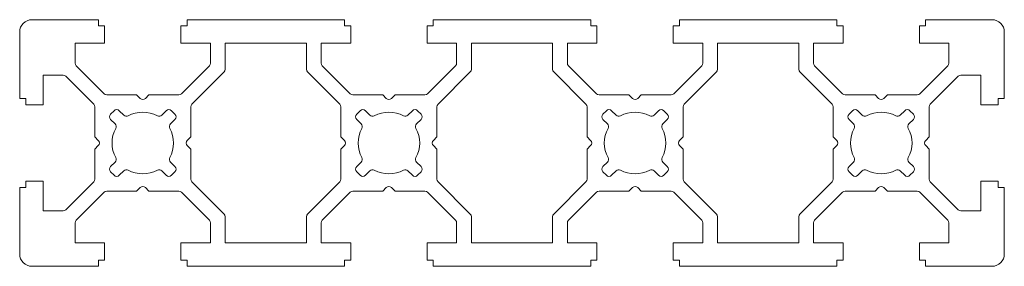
# Model space of a CAD drawing. Header units: millimetres. Extents: x -10 to 70, y -10 to 10.
import ezdxf

# ---------------------------------------------------------------- set-up
doc = ezdxf.new("R2010")
doc.units = ezdxf.units.MM

msp = doc.modelspace()

# ---------------------------------------------------------------- linework, layer by layer
at = {"color": 7, "linetype": 'Continuous', "lineweight": 15}
for p, q in [((-9, 10), (-3.6, 10)), ((-3.6, 9.5), (-3.6, 10)), ((3.6, 10), (16.4, 10)), ((3.6, 9.5), (3.6, 10)), ((16.4, 9.5), (16.4, 10)), ((36.4, 10), (23.6, 10)), ((23.6, 9.5), (23.6, 10)), ((36.4, 9.5), (36.4, 10)), ((43.6, 10), (56.4, 10)), ((43.6, 9.5), (43.6, 10)), ((56.4, 9.5), (56.4, 10)), ((69, 10), (63.6, 10)), ((63.6, 9.5), (63.6, 10)), ((-10, 9), (-10, 3.6)), ((-3.1, 9.5), (-3.6, 9.5)), ((-3.1, 9.5), (-3.1, 8.1)), ((3.1, 9.5), (3.6, 9.5)), ((3.1, 9.5), (3.1, 8.1)), ((16.9, 9.5), (16.4, 9.5)), ((16.9, 9.5), (16.9, 8.1)), ((23.1, 9.5), (23.6, 9.5)), ((23.1, 9.5), (23.1, 8.1)), ((36.9, 9.5), (36.4, 9.5)), ((36.9, 9.5), (36.9, 8.1)), ((43.1, 9.5), (43.6, 9.5)), ((43.1, 9.5), (43.1, 8.1)), ((56.9, 9.5), (56.4, 9.5)), ((56.9, 9.5), (56.9, 8.1)), ((63.1, 9.5), (63.6, 9.5)), ((63.1, 9.5), (63.1, 8.1)), ((70, 9), (70, 3.6)), ((-5.5, 6.473), (-5.5, 8.1)), ((-3.1, 8.1), (-5.5, 8.1)), ((3.1, 8.1), (5.5, 8.1)), ((5.5, 8.1), (5.5, 6.473)), ((6.7, 8.1), (6.7, 5.976)), ((13.3, 8.1), (6.7, 8.1)), ((13.3, 8.1), (13.3, 5.976)), ((14.5, 6.473), (14.5, 8.1)), ((16.9, 8.1), (14.5, 8.1)), ((23.1, 8.1), (25.5, 8.1)), ((25.5, 8.1), (25.5, 6.473)), ((26.7, 8.1), (26.7, 5.976)), ((33.3, 8.1), (26.7, 8.1)), ((33.3, 8.1), (33.3, 5.976)), ((34.5, 6.473), (34.5, 8.1)), ((36.9, 8.1), (34.5, 8.1)), ((43.1, 8.1), (45.5, 8.1)), ((45.5, 8.1), (45.5, 6.473)), ((46.7, 8.1), (46.7, 5.976)), ((53.3, 8.1), (46.7, 8.1)), ((53.3, 8.1), (53.3, 5.976)), ((54.5, 6.473), (54.5, 8.1)), ((56.9, 8.1), (54.5, 8.1)), ((63.1, 8.1), (65.5, 8.1)), ((65.5, 8.1), (65.5, 6.473)), ((-5.412, 6.261), (-3.139, 3.988)), ((3.139, 3.988), (5.412, 6.261)), ((3.988, 3.139), (6.612, 5.764)), ((16.012, 3.139), (13.388, 5.764)), ((14.588, 6.261), (16.861, 3.988)), ((23.139, 3.988), (25.412, 6.261)), ((23.988, 3.139), (26.612, 5.764)), ((36.012, 3.139), (33.388, 5.764)), ((34.588, 6.261), (36.861, 3.988)), ((43.139, 3.988), (45.412, 6.261)), ((43.988, 3.139), (46.612, 5.764)), ((56.012, 3.139), (53.388, 5.764)), ((54.588, 6.261), (56.861, 3.988)), ((63.139, 3.988), (65.412, 6.261)), ((-8.1, 3.1), (-8.1, 5.5)), ((-8.1, 5.5), (-6.473, 5.5)), ((-3.988, 3.139), (-6.261, 5.412)), ((63.988, 3.139), (66.261, 5.412)), ((66.473, 5.5), (68.1, 5.5)), ((68.1, 3.1), (68.1, 5.5)), ((-10, 3.6), (-9.5, 3.6)), ((-9.5, 3.6), (-9.5, 3.1)), ((-2.927, 3.9), (-0.5, 3.9)), ((-0.212, 3.612), (-0.5, 3.9)), ((0.212, 3.612), (0.5, 3.9)), ((0.5, 3.9), (2.927, 3.9)), ((17.073, 3.9), (19.5, 3.9)), ((19.788, 3.612), (19.5, 3.9)), ((20.212, 3.612), (20.5, 3.9)), ((20.5, 3.9), (22.927, 3.9)), ((37.073, 3.9), (39.5, 3.9)), ((39.788, 3.612), (39.5, 3.9)), ((40.212, 3.612), (40.5, 3.9)), ((40.5, 3.9), (42.927, 3.9)), ((57.073, 3.9), (59.5, 3.9)), ((59.788, 3.612), (59.5, 3.9)), ((60.212, 3.612), (60.5, 3.9)), ((60.5, 3.9), (62.927, 3.9)), ((69.5, 3.6), (69.5, 3.1)), ((70, 3.6), (69.5, 3.6)), ((-9.5, 3.1), (-8.1, 3.1)), ((-3.9, 2.927), (-3.9, 0.5)), ((-2.333, 2.616), (-2.616, 2.333)), ((-1.909, 2.616), (-1.544, 2.251)), ((1.909, 2.616), (1.544, 2.251)), ((2.616, 2.333), (2.333, 2.616)), ((3.9, 2.927), (3.9, 0.5)), ((16.1, 2.927), (16.1, 0.5)), ((17.667, 2.616), (17.384, 2.333)), ((18.091, 2.616), (18.456, 2.251)), ((21.909, 2.616), (21.544, 2.251)), ((22.616, 2.333), (22.333, 2.616)), ((23.9, 2.927), (23.9, 0.5)), ((36.1, 2.927), (36.1, 0.5)), ((37.667, 2.616), (37.384, 2.333)), ((38.091, 2.616), (38.456, 2.251)), ((41.909, 2.616), (41.544, 2.251)), ((42.616, 2.333), (42.333, 2.616)), ((43.9, 2.927), (43.9, 0.5)), ((56.1, 2.927), (56.1, 0.5)), ((57.667, 2.616), (57.384, 2.333)), ((58.091, 2.616), (58.456, 2.251)), ((61.909, 2.616), (61.544, 2.251)), ((62.616, 2.333), (62.333, 2.616)), ((63.9, 2.927), (63.9, 0.5)), ((69.5, 3.1), (68.1, 3.1)), ((-2.616, 1.909), (-2.251, 1.544)), ((2.616, 1.909), (2.251, 1.544)), ((17.384, 1.909), (17.749, 1.544)), ((22.616, 1.909), (22.251, 1.544)), ((37.384, 1.909), (37.749, 1.544)), ((42.616, 1.909), (42.251, 1.544)), ((57.384, 1.909), (57.749, 1.544)), ((62.616, 1.909), (62.251, 1.544)), ((-3.612, 0.212), (-3.9, 0.5)), ((3.612, 0.212), (3.9, 0.5)), ((16.388, 0.212), (16.1, 0.5)), ((23.612, 0.212), (23.9, 0.5)), ((36.388, 0.212), (36.1, 0.5)), ((43.612, 0.212), (43.9, 0.5)), ((56.388, 0.212), (56.1, 0.5)), ((63.612, 0.212), (63.9, 0.5)), ((-3.612, -0.212), (-3.9, -0.5)), ((-3.9, -0.5), (-3.9, -2.927)), ((3.612, -0.212), (3.9, -0.5)), ((3.9, -0.5), (3.9, -2.927)), ((16.388, -0.212), (16.1, -0.5)), ((16.1, -0.5), (16.1, -2.927)), ((23.612, -0.212), (23.9, -0.5)), ((23.9, -0.5), (23.9, -2.927)), ((36.388, -0.212), (36.1, -0.5)), ((36.1, -0.5), (36.1, -2.927)), ((43.612, -0.212), (43.9, -0.5)), ((43.9, -0.5), (43.9, -2.927)), ((56.388, -0.212), (56.1, -0.5)), ((56.1, -0.5), (56.1, -2.927)), ((63.612, -0.212), (63.9, -0.5)), ((63.9, -0.5), (63.9, -2.927)), ((-2.251, -1.544), (-2.616, -1.909)), ((2.251, -1.544), (2.616, -1.909)), ((17.749, -1.544), (17.384, -1.909)), ((22.251, -1.544), (22.616, -1.909)), ((37.749, -1.544), (37.384, -1.909)), ((42.251, -1.544), (42.616, -1.909)), ((57.749, -1.544), (57.384, -1.909)), ((62.251, -1.544), (62.616, -1.909)), ((-2.616, -2.333), (-2.333, -2.616)), ((-1.544, -2.251), (-1.909, -2.616)), ((1.544, -2.251), (1.909, -2.616)), ((2.333, -2.616), (2.616, -2.333)), ((17.384, -2.333), (17.667, -2.616)), ((18.456, -2.251), (18.091, -2.616)), ((21.544, -2.251), (21.909, -2.616)), ((22.333, -2.616), (22.616, -2.333)), ((37.384, -2.333), (37.667, -2.616)), ((38.456, -2.251), (38.091, -2.616)), ((41.544, -2.251), (41.909, -2.616)), ((42.333, -2.616), (42.616, -2.333)), ((57.384, -2.333), (57.667, -2.616)), ((58.456, -2.251), (58.091, -2.616)), ((61.544, -2.251), (61.909, -2.616)), ((62.333, -2.616), (62.616, -2.333)), ((-9.5, -3.1), (-8.1, -3.1)), ((-9.5, -3.6), (-9.5, -3.1)), ((-8.1, -3.1), (-8.1, -5.5)), ((-6.261, -5.412), (-3.988, -3.139)), ((3.988, -3.139), (6.612, -5.764)), ((13.388, -5.764), (16.012, -3.139)), ((23.988, -3.139), (26.612, -5.764)), ((33.388, -5.764), (36.012, -3.139)), ((43.988, -3.139), (46.612, -5.764)), ((53.388, -5.764), (56.012, -3.139)), ((63.988, -3.139), (66.261, -5.412)), ((69.5, -3.1), (68.1, -3.1)), ((68.1, -3.1), (68.1, -5.5)), ((69.5, -3.6), (69.5, -3.1)), ((-10, -3.6), (-9.5, -3.6)), ((-10, -3.6), (-10, -9)), ((-3.139, -3.988), (-5.412, -6.261)), ((-2.927, -3.9), (-0.5, -3.9)), ((-0.212, -3.612), (-0.5, -3.9)), ((0.212, -3.612), (0.5, -3.9)), ((0.5, -3.9), (2.927, -3.9)), ((5.412, -6.261), (3.139, -3.988)), ((16.861, -3.988), (14.588, -6.261)), ((17.073, -3.9), (19.5, -3.9)), ((19.788, -3.612), (19.5, -3.9)), ((20.212, -3.612), (20.5, -3.9)), ((20.5, -3.9), (22.927, -3.9)), ((25.412, -6.261), (23.139, -3.988)), ((36.861, -3.988), (34.588, -6.261)), ((37.073, -3.9), (39.5, -3.9)), ((39.788, -3.612), (39.5, -3.9)), ((40.212, -3.612), (40.5, -3.9)), ((40.5, -3.9), (42.927, -3.9)), ((45.412, -6.261), (43.139, -3.988)), ((56.861, -3.988), (54.588, -6.261)), ((57.073, -3.9), (59.5, -3.9)), ((59.788, -3.612), (59.5, -3.9)), ((60.212, -3.612), (60.5, -3.9)), ((60.5, -3.9), (62.927, -3.9)), ((63.139, -3.988), (65.412, -6.261)), ((70, -3.6), (69.5, -3.6)), ((70, -9), (70, -3.6)), ((-6.473, -5.5), (-8.1, -5.5)), ((66.473, -5.5), (68.1, -5.5)), ((6.7, -8.1), (6.7, -5.976)), ((13.3, -8.1), (13.3, -5.976)), ((26.7, -8.1), (26.7, -5.976)), ((33.3, -8.1), (33.3, -5.976)), ((46.7, -8.1), (46.7, -5.976)), ((53.3, -8.1), (53.3, -5.976)), ((-5.5, -8.1), (-5.5, -6.473)), ((5.5, -8.1), (5.5, -6.473)), ((14.5, -8.1), (14.5, -6.473)), ((25.5, -8.1), (25.5, -6.473)), ((34.5, -8.1), (34.5, -6.473)), ((45.5, -8.1), (45.5, -6.473)), ((54.5, -8.1), (54.5, -6.473)), ((65.5, -8.1), (65.5, -6.473)), ((-3.1, -8.1), (-5.5, -8.1)), ((-3.1, -9.5), (-3.1, -8.1)), ((3.1, -8.1), (5.5, -8.1)), ((3.1, -9.5), (3.1, -8.1)), ((6.7, -8.1), (13.3, -8.1)), ((16.9, -8.1), (14.5, -8.1)), ((16.9, -9.5), (16.9, -8.1)), ((23.1, -8.1), (25.5, -8.1)), ((23.1, -9.5), (23.1, -8.1)), ((26.7, -8.1), (33.3, -8.1)), ((36.9, -8.1), (34.5, -8.1)), ((36.9, -9.5), (36.9, -8.1)), ((43.1, -8.1), (45.5, -8.1)), ((43.1, -9.5), (43.1, -8.1)), ((46.7, -8.1), (53.3, -8.1)), ((56.9, -8.1), (54.5, -8.1)), ((56.9, -9.5), (56.9, -8.1)), ((63.1, -8.1), (65.5, -8.1)), ((63.1, -9.5), (63.1, -8.1)), ((-3.6, -9.5), (-3.6, -10)), ((-3.1, -9.5), (-3.6, -9.5)), ((3.1, -9.5), (3.6, -9.5)), ((3.6, -9.5), (3.6, -10)), ((16.4, -9.5), (16.4, -10)), ((16.9, -9.5), (16.4, -9.5)), ((23.1, -9.5), (23.6, -9.5)), ((23.6, -9.5), (23.6, -10)), ((36.4, -9.5), (36.4, -10)), ((36.9, -9.5), (36.4, -9.5)), ((43.1, -9.5), (43.6, -9.5)), ((43.6, -9.5), (43.6, -10)), ((56.4, -9.5), (56.4, -10)), ((56.9, -9.5), (56.4, -9.5)), ((63.1, -9.5), (63.6, -9.5)), ((63.6, -9.5), (63.6, -10)), ((-9, -10), (-3.6, -10)), ((3.6, -10), (16.4, -10)), ((36.4, -10), (23.6, -10)), ((43.6, -10), (56.4, -10)), ((63.6, -10), (69, -10))]:
    msp.add_line(p, q, dxfattribs=at)
for centre, radius, start, end in [((-9, 9), 1, 90, 180), ((69, 9), 1, 360, 90), ((-5.2, 6.473), 0.3, 180, 225), ((5.2, 6.473), 0.3, 315, 0), ((14.8, 6.473), 0.3, 180, 225), ((25.2, 6.473), 0.3, 315, 360), ((34.8, 6.473), 0.3, 180, 225), ((45.2, 6.473), 0.3, 315, 0), ((54.8, 6.473), 0.3, 180, 225), ((65.2, 6.473), 0.3, 315, 360), ((6.4, 5.976), 0.3, 315, 0), ((13.6, 5.976), 0.3, 180, 225), ((26.4, 5.976), 0.3, 315, 0), ((33.6, 5.976), 0.3, 180, 225), ((46.4, 5.976), 0.3, 315, 0), ((53.6, 5.976), 0.3, 180, 225), ((-6.473, 5.2), 0.3, 45, 90), ((66.473, 5.2), 0.3, 90, 135), ((-2.927, 4.2), 0.3, 225, 270), ((0, 3.824), 0.3, 225, 315), ((2.927, 4.2), 0.3, 270, 315), ((17.073, 4.2), 0.3, 225, 270), ((20, 3.824), 0.3, 225, 315), ((22.927, 4.2), 0.3, 270, 315), ((37.073, 4.2), 0.3, 225, 270), ((40, 3.824), 0.3, 225, 315), ((42.927, 4.2), 0.3, 270, 315), ((57.073, 4.2), 0.3, 225, 270), ((60, 3.824), 0.3, 225, 315), ((62.927, 4.2), 0.3, 270, 315), ((-4.2, 2.927), 0.3, 0, 45), ((-2.121, 2.404), 0.3, 45, 135), ((0, 0), 2.5, 61.60155, 118.39845), ((2.121, 2.404), 0.3, 45, 135), ((4.2, 2.927), 0.3, 135, 180), ((15.8, 2.927), 0.3, 0, 45), ((17.879, 2.404), 0.3, 45, 135), ((20, 0), 2.5, 61.60155, 118.39845), ((22.121, 2.404), 0.3, 45, 135), ((24.2, 2.927), 0.3, 135, 180), ((35.8, 2.927), 0.3, 0, 45), ((37.879, 2.404), 0.3, 45, 135), ((40, 0), 2.5, 61.60155, 118.39845), ((42.121, 2.404), 0.3, 45, 135), ((44.2, 2.927), 0.3, 135, 180), ((55.8, 2.927), 0.3, 0, 45), ((57.879, 2.404), 0.3, 45, 135), ((60, 0), 2.5, 61.60155, 118.39845), ((62.121, 2.404), 0.3, 45, 135), ((64.2, 2.927), 0.3, 135, 180), ((-2.404, 2.121), 0.3, 135, 225), ((-1.332, 2.463), 0.3, 225, 298.39845), ((1.332, 2.463), 0.3, 241.60155, 315), ((2.404, 2.121), 0.3, 315, 45), ((17.596, 2.121), 0.3, 135, 225), ((18.668, 2.463), 0.3, 225, 298.39845), ((21.332, 2.463), 0.3, 241.60155, 315), ((22.404, 2.121), 0.3, 315, 45), ((37.596, 2.121), 0.3, 135, 225), ((38.668, 2.463), 0.3, 225, 298.39845), ((41.332, 2.463), 0.3, 241.60155, 315), ((42.404, 2.121), 0.3, 315, 45), ((57.596, 2.121), 0.3, 135, 225), ((58.668, 2.463), 0.3, 225, 298.39845), ((61.332, 2.463), 0.3, 241.60155, 315), ((62.404, 2.121), 0.3, 315, 45), ((0, 0), 2.5, 151.60155, 208.39845), ((-2.463, 1.332), 0.3, 331.60155, 45), ((2.463, 1.332), 0.3, 135, 208.39845), ((0, 0), 2.5, 331.60155, 28.39845), ((20, 0), 2.5, 151.60155, 208.39845), ((17.537, 1.332), 0.3, 331.60155, 45), ((22.463, 1.332), 0.3, 135, 208.39845), ((20, 0), 2.5, 331.60155, 28.39845), ((40, 0), 2.5, 151.60155, 208.39845), ((37.537, 1.332), 0.3, 331.60155, 45), ((42.463, 1.332), 0.3, 135, 208.39845), ((40, 0), 2.5, 331.60155, 28.39845), ((60, 0), 2.5, 151.60155, 208.39845), ((57.537, 1.332), 0.3, 331.60155, 45), ((62.463, 1.332), 0.3, 135, 208.39845), ((60, 0), 2.5, 331.60155, 28.39845), ((-3.824, 0), 0.3, 315, 45), ((3.824, 0), 0.3, 135, 225), ((16.176, 0), 0.3, 315, 45), ((23.824, 0), 0.3, 135, 225), ((36.176, 0), 0.3, 315, 45), ((43.824, 0), 0.3, 135, 225), ((56.176, 0), 0.3, 315, 45), ((63.824, 0), 0.3, 135, 225), ((-2.463, -1.332), 0.3, 315, 28.39845), ((2.463, -1.332), 0.3, 151.60155, 225), ((17.537, -1.332), 0.3, 315, 28.39845), ((22.463, -1.332), 0.3, 151.60155, 225), ((37.537, -1.332), 0.3, 315, 28.39845), ((42.463, -1.332), 0.3, 151.60155, 225), ((57.537, -1.332), 0.3, 315, 28.39845), ((62.463, -1.332), 0.3, 151.60155, 225), ((-2.404, -2.121), 0.3, 135, 225), ((-1.332, -2.463), 0.3, 61.60155, 135), ((0, 0), 2.5, 241.60155, 298.39845), ((1.332, -2.463), 0.3, 45, 118.39845), ((2.404, -2.121), 0.3, 315, 45), ((17.596, -2.121), 0.3, 135, 225), ((18.668, -2.463), 0.3, 61.60155, 135), ((20, 0), 2.5, 241.60155, 298.39845), ((21.332, -2.463), 0.3, 45, 118.39845), ((22.404, -2.121), 0.3, 315, 45), ((37.596, -2.121), 0.3, 135, 225), ((38.668, -2.463), 0.3, 61.60155, 135), ((40, 0), 2.5, 241.60155, 298.39845), ((41.332, -2.463), 0.3, 45, 118.39845), ((42.404, -2.121), 0.3, 315, 45), ((57.596, -2.121), 0.3, 135, 225), ((58.668, -2.463), 0.3, 61.60155, 135), ((60, 0), 2.5, 241.60155, 298.39845), ((61.332, -2.463), 0.3, 45, 118.39845), ((62.404, -2.121), 0.3, 315, 45), ((-4.2, -2.927), 0.3, 315, 0), ((-2.121, -2.404), 0.3, 225, 315), ((2.121, -2.404), 0.3, 225, 315), ((4.2, -2.927), 0.3, 180, 225), ((15.8, -2.927), 0.3, 315, 0), ((17.879, -2.404), 0.3, 225, 315), ((22.121, -2.404), 0.3, 225, 315), ((24.2, -2.927), 0.3, 180, 225), ((35.8, -2.927), 0.3, 315, 0), ((37.879, -2.404), 0.3, 225, 315), ((42.121, -2.404), 0.3, 225, 315), ((44.2, -2.927), 0.3, 180, 225), ((55.8, -2.927), 0.3, 315, 0), ((57.879, -2.404), 0.3, 225, 315), ((62.121, -2.404), 0.3, 225, 315), ((64.2, -2.927), 0.3, 180, 225), ((-2.927, -4.2), 0.3, 90, 135), ((0, -3.824), 0.3, 45, 135), ((2.927, -4.2), 0.3, 45, 90), ((17.073, -4.2), 0.3, 90, 135), ((20, -3.824), 0.3, 45, 135), ((22.927, -4.2), 0.3, 45, 90), ((37.073, -4.2), 0.3, 90, 135), ((40, -3.824), 0.3, 45, 135), ((42.927, -4.2), 0.3, 45, 90), ((57.073, -4.2), 0.3, 90, 135), ((60, -3.824), 0.3, 45, 135), ((62.927, -4.2), 0.3, 45, 90), ((-6.473, -5.2), 0.3, 270, 315), ((66.473, -5.2), 0.3, 225, 270), ((-5.2, -6.473), 0.3, 135, 180), ((5.2, -6.473), 0.3, 0, 45), ((6.4, -5.976), 0.3, 0, 45), ((13.6, -5.976), 0.3, 135, 180), ((14.8, -6.473), 0.3, 135, 180), ((25.2, -6.473), 0.3, 0, 45), ((26.4, -5.976), 0.3, 0, 45), ((33.6, -5.976), 0.3, 135, 180), ((34.8, -6.473), 0.3, 135, 180), ((45.2, -6.473), 0.3, 360, 45), ((46.4, -5.976), 0.3, 0, 45), ((53.6, -5.976), 0.3, 135, 180), ((54.8, -6.473), 0.3, 135, 180), ((65.2, -6.473), 0.3, 0, 45), ((-9, -9), 1, 180, 270), ((69, -9), 1, 270, 0)]:
    msp.add_arc(centre, radius, start, end, dxfattribs=at)

doc.saveas('drawing.dxf')
